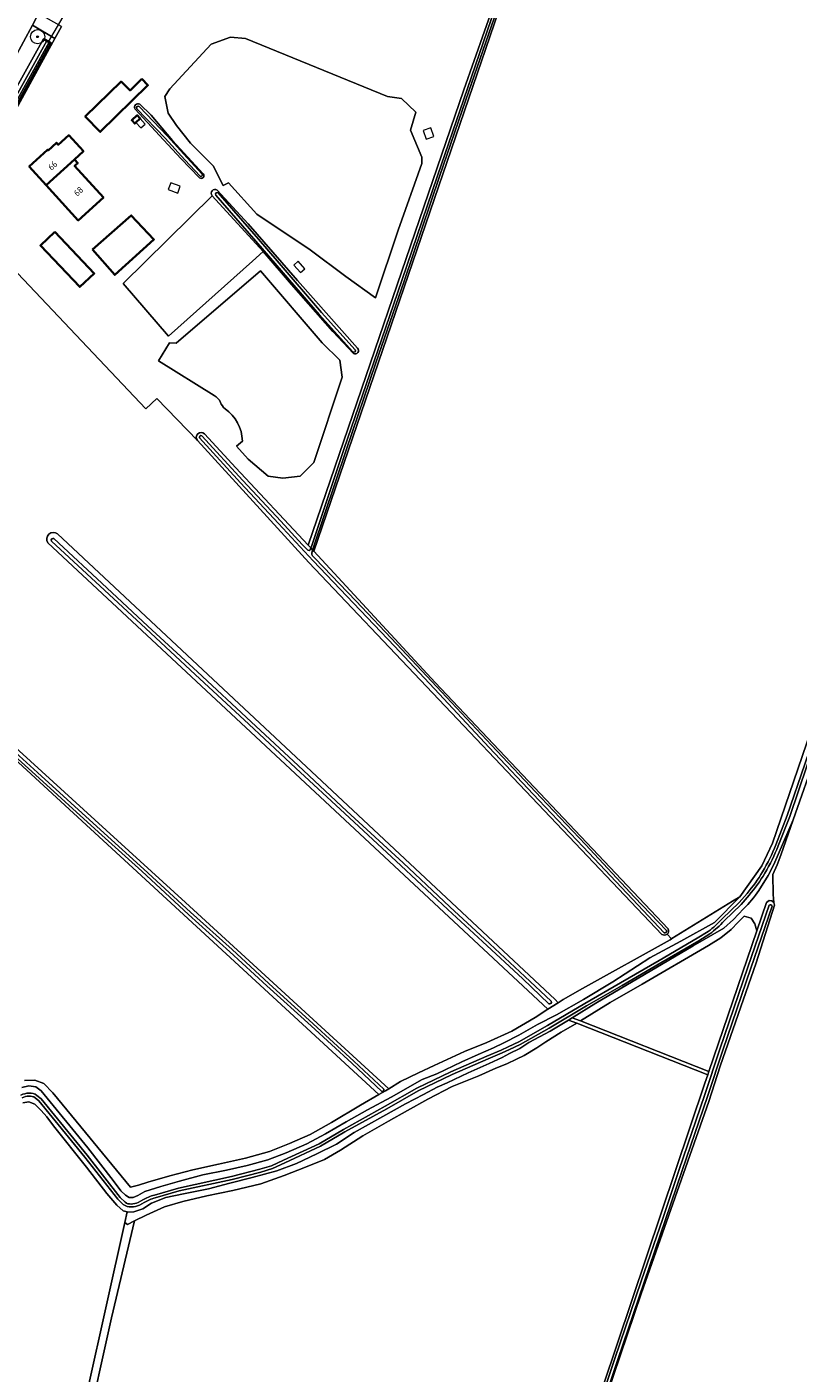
# Model space of a CAD drawing. Extents: x 199200 to 204075, y 460125 to 464703.
# Tile 24 of 174: x 200575 to 200791, y 463121 to 463498. Entities that reach past the tile are written whole.
import ezdxf
from ezdxf.enums import TextEntityAlignment as Align

# ---------------------------------------------------------------- set-up
doc = ezdxf.new("R2010")
doc.units = 0
doc.layers.get('0').update_dxf_attribs({"lineweight": 25})
for name, color, linetype, lineweight in [('B-WE-GK-BESCHOEIING-G', 130, 'GK-BESCHOEIING', 35), ('B-WE-GR-BOOM-S', 90, 'Continuous', 25), ('B-WE-GR-BOS_LOOF-GV', 40, 'Continuous', 13), ('B-WE-GR-BOUWLAND-GV', 80, 'Continuous', 13), ('B-WE-GR-GRAS-GV', 60, 'Continuous', 13), ('B-WE-GR-HAAG-G', 90, 'GR-HAAG1', 13), ('B-WE-KW-KUNSTWERK_DUIKER-G', 170, 'Continuous', 18), ('B-WE-OG-BEBOUWING-GV', 7, 'Continuous', 35), ('B-WE-OG-BEBOUWING-T18', 10, 'Continuous', 18), ('B-WE-OG-BEBOUWING_LUIFEL-GV', 7, 'Continuous', 18), ('B-WE-OG-BEBOUWING_SCHUUR-GV', 7, 'Continuous', 35), ('B-WE-OG-TERREIN_ERF-GV', 7, 'Continuous', 18), ('B-WE-OG-TERREIN_ONBEGROEID-GV', 7, 'Continuous', 18), ('B-WE-OG-WATER_GREPPEL-GV', 160, 'Continuous', 18), ('B-WE-OG-WATER_SLOOT-GV', 120, 'Continuous', 18), ('B-WE-OG-WEG-GV', 7, 'Continuous', 18), ('B-WE-VH-VERHARDING_ASFALT-GV', 252, 'Continuous', 18), ('B-WE-VH-VERHARDING_BETONSTRAATSTEEN-GV', 252, 'Continuous', 18)]:
    doc.layers.add(name, color=color, linetype=linetype, lineweight=lineweight)
doc.styles.add('NLCS-ISO-M1000-T18', font='NLCS-ISO.ttf', dxfattribs={"height": 1.8})
doc.linetypes.add('GK-BESCHOEIING', pattern='A,30,-5,[1,NLCS.SHX,S=1,R=0,X=0,Y=0],-5', length=40)
doc.linetypes.add('GR-HAAG1', pattern='A,6,[176,NLCS.SHX,S=0.125,R=0,X=0,Y=0],-2', length=8)

# ---------------------------------------------------------------- blocks, each defined once
blk = doc.blocks.new('SGR-BOOM_01-SO')
at = {"linetype": 'ByBlock', "lineweight": 18}
h = blk.add_hatch(color=0, dxfattribs=at)
h.dxf.hatch_style = 1
edge = h.paths.add_edge_path()
edge.add_arc((0, 0), 0.25, 0, 360)
at = {"color": 0, "linetype": 'ByBlock', "lineweight": 18}
for radius in [2, 0.25]:
    blk.add_circle((0, 0), radius, dxfattribs=at)

msp = doc.modelspace()

# ---------------------------------------------------------------- linework, layer by layer
at = {"layer": 'B-WE-GK-BESCHOEIING-G', "flags": 128}
msp.add_lwpolyline([(200580.021, 463494.364), (200582.118, 463493.139), (200568.558, 463468.629), (200566.425, 463470)], dxfattribs=at)
at = {"layer": 'B-WE-GR-BOS_LOOF-GV', "flags": 128}
msp.add_lwpolyline([(200766.365, 463205.269), (200779.816, 463244.643), (200779.199, 463246.555), (200778.248, 463248.191), (200776.209, 463248.74), (200774.609, 463247.042), (200772.595, 463244.994), (200769.736, 463242.698), (200766.218, 463240.546), (200747.709, 463229.697), (200738.748, 463224.552), (200730.444, 463219.385)], close=True, dxfattribs=at)
at = {"layer": 'B-WE-GR-BOUWLAND-GV', "flags": 128}
for points in [[(200732.561, 463104.734), (200765.237, 463201.968), (200766.041, 463204.322), (200729.368, 463218.733), (200724.967, 463216.292), (200720.704, 463213.55), (200718.14, 463211.837), (200714.618, 463209.686), (200712.474, 463208.659), (200709.795, 463207.376), (200706.734, 463206.156), (200701.973, 463204.032), (200694.459, 463201.061), (200687.673, 463197.464), (200681.925, 463194.285), (200676.646, 463191.38), (200669.453, 463187.258), (200663.158, 463183.264), (200658.682, 463180.579), (200653.399, 463178.478), (200647.436, 463176.158), (200640.854, 463173.834), (200633.062, 463171.938), (200625.764, 463170.415), (200619.023, 463168.803), (200613.892, 463167.322), (200608.733, 463165.067), (200605.528, 463163.435), (200599.112, 463136.252)], [(200599.112, 463136.252), (200591.667, 463103.068), (200583.939, 463067.68), (200579.191, 463046.599), (200591.368, 463047.208), (200592.222, 463047.254), (200594.679, 463047.386), (200602.107, 463047.945), (200628.267, 463049.196), (200633.027, 463049.391), (200633.338, 463049.404), (200636.439, 463049.531), (200636.561, 463049.536), (200636.615, 463049.538), (200645.756, 463049.913), (200668.77, 463051.081), (200687.704, 463051.886), (200701.059, 463052.566), (200713.586, 463053.155)]]:
    msp.add_lwpolyline(points, dxfattribs=at)
at = {"layer": 'B-WE-GR-GRAS-GV', "flags": 128}
for points in [[(200726.74, 463558.56), (200655.699, 463350.929), (200689.698, 463314.152), (200754.973, 463245.143)], [(200754.659, 463243.703), (200755.89, 463242.37), (200756.035, 463242.46), (200772.984, 463252.929), (200775.048, 463254.127), (200781.229, 463262.783), (200784.155, 463269.172), (200822.234, 463380.441), (200865.373, 463506.334)], [(200868.347, 463505.554), (200867.285, 463502.45), (200862.666, 463488.585), (200854.259, 463464.361), (200846.247, 463441.15), (200837.666, 463415.429), (200829.583, 463391.729), (200821.466, 463367.656), (200813.2, 463343.098), (200804.874, 463318.955), (200796.628, 463294.605), (200789.967, 463275.664)], [(200753.187, 463243.647), (200654.357, 463347.711), (200623.138, 463381.908), (200611.749, 463393.687), (200608.698, 463390.797), (200564.56, 463437.384), (200555.942, 463446.684), (200545.048, 463431.67), (200532.709, 463416.991), (200520.06, 463403.016), (200502.196, 463385.424), (200509.23, 463377.608), (200528.739, 463355.542), (200518.212, 463344.663), (200516.718, 463343.004), (200530.077, 463330.976)], [(200635.722, 463381.772), (200634.099, 463380.292), (200637.373, 463376.702), (200642.988, 463371.959), (200647.01, 463371.324), (200651.878, 463371.959), (200655.688, 463375.769), (200663.689, 463399.621), (200662.974, 463404.384), (200658.093, 463409.265), (200640.773, 463429.442), (200617.162, 463409.175), (200615.343, 463409.289), (200612.187, 463404.23), (200627.773, 463394.507)], [(200547.143, 463318.615), (200554.063, 463312.384), (200619.812, 463252.589), (200676.698, 463200.403), (200680.027, 463202.418), (200685.06, 463204.857), (200689.446, 463206.953), (200697.94, 463210.835), (200704.149, 463213.373), (200711.223, 463216.566), (200717.674, 463220.375), (200721.258, 463222.663), (200581.239, 463353.264)], [(200583.957, 463355.788), (200723.305, 463225.412), (200724.139, 463224.503), (200725.543, 463225.399), (200731.007, 463228.46), (200755.527, 463242.146), (200755.89, 463242.37), (200754.659, 463243.703)], [(200574.709, 463202.727), (200577.587, 463202.865), (200580.099, 463201.856), (200582.62, 463199.299), (200604.36, 463172.847), (200606.648, 463173.415), (200609.244, 463174.295), (200615.396, 463175.998), (200621.827, 463177.701), (200629.063, 463179.316), (200636.577, 463180.964), (200643.285, 463182.855), (200648.909, 463185.05), (200654.685, 463187.586), (200660.674, 463190.99), (200668.76, 463195.86), (200673.937, 463198.801), (200545.617, 463316.952)], [(200789.967, 463275.664), (200786.514, 463265.844), (200785.513, 463263.123), (200784.312, 463260.392), (200784.37, 463254.77), (200784.595, 463252.523), (200784.764, 463251.851), (200779.583, 463235.687), (200769.484, 463206.736), (200766.352, 463196.857), (200747.378, 463142.966), (200726.145, 463080.21), (200757.829, 463072.322), (200781.859, 463062.418), (200787.431, 463060.121), (200796.987, 463056.183), (200808.49, 463055.361), (200821.064, 463054.463), (200822.571, 463054.359), (200823.898, 463059.256)], [(200776.047, 463250.773), (200773.231, 463247.821), (200770.589, 463245.422), (200761.945, 463240.406), (200734.661, 463224.351), (200728.077, 463220.315), (200730.444, 463219.385), (200738.748, 463224.552), (200747.709, 463229.697), (200766.218, 463240.546), (200769.736, 463242.698), (200772.595, 463244.994), (200774.609, 463247.042), (200776.209, 463248.74), (200778.248, 463248.191), (200779.199, 463246.555), (200779.816, 463244.643), (200782.536, 463252.605), (200783.205, 463253.08), (200784.012, 463253.032), (200784.595, 463252.523), (200784.37, 463254.77), (200784.312, 463260.392), (200785.513, 463263.123), (200786.514, 463265.844), (200789.967, 463275.664)], [(200789.967, 463275.664), (200784.588, 463263.2), (200783.003, 463260.091), (200780.378, 463255.945)], [(200573.914, 463200.742), (200575.892, 463201.216), (200577.875, 463200.916), (200579.398, 463199.809), (200592.449, 463183.839), (200599.521, 463174.742), (200601.672, 463171.874), (200603.009, 463170.611), (200604.034, 463169.966), (200605.179, 463170.003), (200606.477, 463170.535), (200608.36, 463171.628), (200612.903, 463173.044), (200618.066, 463174.587), (200624.651, 463176.322), (200631.238, 463177.625), (200637.082, 463178.954), (200642.833, 463180.5), (200648.024, 463182.445), (200653.8, 463184.981), (200658.987, 463187.824), (200664.821, 463191.135), (200670.748, 463194.477), (200677.417, 463198.101), (200686.06, 463202.974), (200690.14, 463204.575), (200697.219, 463207.978), (200701.733, 463210.039), (200706.031, 463211.852), (200708.967, 463213.288), (200713.171, 463215.441), (200718.332, 463218.372), (200723.648, 463221.118), (200731.219, 463225.39), (200739.469, 463230.378), (200749.849, 463237.045), (200758.533, 463241.755), (200767.928, 463246.964), (200775.048, 463254.127), (200772.984, 463252.929), (200756.035, 463242.46), (200755.89, 463242.37), (200755.527, 463242.146), (200731.007, 463228.46), (200725.543, 463225.399), (200724.139, 463224.503), (200721.258, 463222.663), (200717.674, 463220.375), (200711.223, 463216.566), (200704.149, 463213.373), (200697.94, 463210.835), (200689.446, 463206.953), (200685.06, 463204.857), (200680.027, 463202.418), (200676.698, 463200.403), (200675.798, 463199.858), (200673.937, 463198.801), (200668.76, 463195.86), (200660.674, 463190.99), (200654.685, 463187.586), (200648.909, 463185.05), (200643.285, 463182.855), (200636.577, 463180.964), (200629.063, 463179.316), (200621.827, 463177.701), (200615.396, 463175.998), (200609.244, 463174.295), (200606.648, 463173.415), (200604.36, 463172.847), (200582.62, 463199.299), (200580.099, 463201.856), (200577.587, 463202.865), (200574.709, 463202.727)], [(200587.172, 463092.96), (200602.762, 463162.978), (200603.416, 463165.915), (200602.288, 463166.242), (200600.546, 463167.843), (200597.806, 463171.049), (200592.104, 463178.481), (200582.79, 463190.013), (200580.92, 463192.573), (200579.332, 463194.361), (200577.59, 463196.116), (200575.884, 463196.727), (200574.244, 463196.502)]]:
    msp.add_lwpolyline(points, dxfattribs=at)
for points in [[(200626.95, 463492.91), (200615.429, 463480.333), (200613.987, 463478.252), (200614.895, 463473.537), (200617.296, 463470.122), (200621.166, 463465.147), (200627.51, 463458.802), (200630.373, 463453.298), (200631.838, 463454.06), (200639.78, 463445.283), (200654.663, 463435.284), (200664.718, 463427.876), (200672.959, 463421.82), (200679.372, 463440.816), (200685.997, 463459.43), (200685.997, 463461.218), (200682.843, 463468.789), (200684.315, 463473.837), (200680.319, 463477.623), (200676.322, 463478.254), (200636.571, 463494.449), (200632.364, 463494.87)], [(200694.459, 463201.061), (200701.973, 463204.032), (200706.734, 463206.156), (200709.795, 463207.376), (200712.474, 463208.659), (200714.618, 463209.686), (200718.14, 463211.837), (200720.704, 463213.55), (200724.967, 463216.292), (200729.368, 463218.733), (200727.009, 463219.66), (200721.9, 463216.528), (200715.935, 463213.346), (200713.402, 463211.695), (200710.528, 463210.259), (200708.457, 463209.136), (200704.84, 463207.481), (200698.965, 463204.918), (200693.061, 463202.077), (200690.25, 463200.859), (200686.453, 463198.828), (200681.389, 463196.171), (200675.061, 463192.61), (200667.034, 463188.143), (200662.035, 463184.868), (200656.538, 463182.209), (200650.918, 463179.488), (200645.355, 463177.478), (200638.431, 463175.555), (200632.216, 463173.946), (200626.187, 463172.399), (200619.26, 463170.971), (200614.281, 463169.924), (200610.295, 463168.357), (200607.858, 463166.796), (200605.292, 463165.948), (200603.652, 463165.847), (200603.416, 463165.915), (200602.762, 463162.978), (200603.576, 463162.441), (200605.528, 463163.435), (200608.733, 463165.067), (200613.892, 463167.322), (200619.023, 463168.803), (200625.764, 463170.415), (200633.062, 463171.938), (200640.854, 463173.834), (200647.436, 463176.158), (200653.399, 463178.478), (200658.682, 463180.579), (200663.158, 463183.264), (200669.453, 463187.258), (200676.646, 463191.38), (200681.925, 463194.285), (200687.673, 463197.464)]]:
    msp.add_lwpolyline(points, close=True, dxfattribs=at)
at = {"layer": 'B-WE-GR-GRAS-GV'}
for points in [[(200627.773, 463394.507, -0.1977592), (200629.572, 463392.549)], [(200629.572, 463392.549, 0.1276885), (200630.882, 463390.812)], [(200630.882, 463390.812, -0.2358651), (200635.722, 463381.772)], [(200581.239, 463353.264, -0.8611426), (200583.957, 463355.788)], [(200780.378, 463255.945, -0.0507176), (200776.047, 463250.773)], [(200754.659, 463243.703, -0.3422616), (200753.187, 463243.647)], [(200754.973, 463245.143, -0.3417703), (200754.659, 463243.703)]]:
    msp.add_lwpolyline(points, format="xyb", dxfattribs=at)
at = {"layer": 'B-WE-GR-HAAG-G', "flags": 128}
msp.add_lwpolyline([(200583.182, 463494.454), (200564.215, 463459.993)], dxfattribs=at)
at = {"layer": 'B-WE-KW-KUNSTWERK_DUIKER-G', "flags": 128}
msp.add_lwpolyline([(200581.439, 463493.51), (200585.491, 463500.502)], dxfattribs=at)
at = {"layer": 'B-WE-OG-BEBOUWING-GV', "flags": 128}
for points in [[(200607.563, 463483.141), (200604.287, 463479.913), (200601.759, 463482.398), (200591.731, 463472.586), (200595.93, 463468.312), (200609.269, 463481.383)], [(200580.799, 463453.365), (200588.702, 463460.594), (200591.21, 463462.888), (200587.096, 463467.394), (200584.142, 463464.697), (200583.634, 463465.254), (200581.33, 463463.151), (200581.183, 463463.311), (200576.023, 463458.603)], [(200580.799, 463453.365), (200589.754, 463443.544), (200596.789, 463449.959), (200588.75, 463458.77), (200589.632, 463459.576), (200588.702, 463460.594)], [(200593.76, 463435.435), (200599.988, 463428.253), (200610.959, 463438.214), (200604.61, 463444.918)], [(200583.192, 463440.306), (200579.173, 463436.484), (200590.195, 463424.893), (200594.215, 463428.715)]]:
    msp.add_lwpolyline(points, close=True, dxfattribs=at)
at = {"layer": 'B-WE-OG-BEBOUWING_LUIFEL-GV', "flags": 128}
for points in [[(200607.241, 463469.412), (200608.481, 463470.509), (200607.14, 463472.024), (200605.9, 463470.928)], [(200687.162, 463466.308), (200689.32, 463467.036), (200688.501, 463469.461), (200686.344, 463468.733)], [(200615.641, 463454.096), (200614.948, 463452.152), (200617.634, 463451.194), (200618.328, 463453.138)], [(200650.161, 463431.037), (200652.022, 463428.934), (200653.231, 463430.003), (200651.37, 463432.107)]]:
    msp.add_lwpolyline(points, close=True, dxfattribs=at)
at = {"layer": 'B-WE-OG-BEBOUWING_SCHUUR-GV', "flags": 128}
msp.add_lwpolyline([(200605.9, 463470.928), (200607.14, 463472.024), (200606.297, 463472.978), (200604.727, 463471.589), (200605.57, 463470.636)], close=True, dxfattribs=at)
at = {"layer": 'B-WE-OG-TERREIN_ERF-GV', "flags": 128}
for points in [[(200625.136, 463383.807), (200633.915, 463374.289), (200654.14, 463352.6), (200697.776, 463480.134), (200706.463, 463504.695), (200649.922, 463526.613), (200658.208, 463547.989), (200656.624, 463549.752)], [(200585.075, 463497.788), (200583.182, 463494.454), (200564.215, 463459.993), (200562.057, 463456.266), (200561.19, 463454.767), (200558.098, 463450.67), (200557.063, 463448.756), (200555.942, 463446.684), (200564.56, 463437.384), (200608.698, 463390.797), (200611.749, 463393.687), (200623.138, 463381.908)], [(200618.455, 463460.901), (200612.525, 463467.334), (200605.665, 463474.72)], [(200606.975, 463476.05), (200610.174, 463473.016), (200616.191, 463465.927), (200624.73, 463456.573)], [(200623.701, 463455.462), (200618.455, 463460.901)], [(200628.635, 463451.986), (200637.317, 463442.536)], [(200666.814, 463406.29), (200661.061, 463412.405), (200649.44, 463425.583), (200641.516, 463434.817), (200638.509, 463432.08), (200615.068, 463411.155), (200602.312, 463425.888), (200627.284, 463450.452)], [(200637.317, 463442.536), (200651.135, 463426.725), (200667.962, 463407.788)], [(200627.773, 463394.507), (200612.187, 463404.23), (200615.343, 463409.289), (200617.162, 463409.175), (200640.773, 463429.442), (200658.093, 463409.265), (200662.974, 463404.384), (200663.689, 463399.621), (200655.688, 463375.769), (200651.878, 463371.959), (200647.01, 463371.324), (200642.988, 463371.959), (200637.373, 463376.702), (200634.099, 463380.292), (200635.722, 463381.772)]]:
    msp.add_lwpolyline(points, dxfattribs=at)
for points in [[(200626.95, 463492.91), (200632.364, 463494.87), (200636.571, 463494.449), (200676.322, 463478.254), (200680.319, 463477.623), (200684.315, 463473.837), (200682.843, 463468.789), (200685.997, 463461.218), (200685.997, 463459.43), (200679.372, 463440.816), (200672.959, 463421.82), (200664.718, 463427.876), (200654.663, 463435.284), (200639.78, 463445.283), (200631.838, 463454.06), (200630.373, 463453.298), (200627.51, 463458.802), (200621.166, 463465.147), (200617.296, 463470.122), (200614.895, 463473.537), (200613.987, 463478.252), (200615.429, 463480.333)], [(200591.731, 463472.586), (200601.759, 463482.398), (200604.287, 463479.913), (200607.563, 463483.141), (200609.269, 463481.383), (200595.93, 463468.312)], [(200581.183, 463463.311), (200581.33, 463463.151), (200583.634, 463465.254), (200584.142, 463464.697), (200587.096, 463467.394), (200591.21, 463462.888), (200588.702, 463460.594), (200589.632, 463459.576), (200588.75, 463458.77), (200596.789, 463449.959), (200589.754, 463443.544), (200580.799, 463453.365), (200576.023, 463458.603)], [(200593.76, 463435.435), (200604.61, 463444.918), (200610.959, 463438.214), (200599.988, 463428.253)], [(200594.215, 463428.715), (200590.195, 463424.893), (200579.173, 463436.484), (200583.192, 463440.306)]]:
    msp.add_lwpolyline(points, close=True, dxfattribs=at)
at = {"layer": 'B-WE-OG-TERREIN_ERF-GV'}
for points in [[(200605.665, 463474.72, -0.8363882), (200606.975, 463476.05)], [(200624.73, 463456.573, -0.9272136), (200623.701, 463455.462)], [(200627.284, 463450.452, -0.8948358), (200628.635, 463451.986)], [(200667.962, 463407.788, -0.8936495), (200666.814, 463406.29)], [(200629.572, 463392.549, 0.1977592), (200627.773, 463394.507)], [(200630.882, 463390.812, -0.1276885), (200629.572, 463392.549)], [(200635.722, 463381.772, 0.2358651), (200630.882, 463390.812)], [(200623.138, 463381.908, -0.9496488), (200625.136, 463383.807)]]:
    msp.add_lwpolyline(points, format="xyb", dxfattribs=at)
at = {"layer": 'B-WE-OG-TERREIN_ONBEGROEID-GV', "flags": 128}
msp.add_lwpolyline([(200641.516, 463434.817), (200627.284, 463450.452), (200602.312, 463425.888), (200615.068, 463411.155), (200638.509, 463432.08)], close=True, dxfattribs=at)
at = {"layer": 'B-WE-OG-WATER_GREPPEL-GV'}
for points in [[(200606.816, 463475.396, 0.9443629), (200606.208, 463474.814)], [(200623.874, 463455.906, 0.707309), (200624.492, 463456.477)], [(200628.962, 463451.219, 0.8616249), (200628.287, 463450.631)], [(200666.653, 463406.738, 0.9174665), (200667.317, 463407.338)]]:
    msp.add_lwpolyline(points, format="xyb", dxfattribs=at)
at = {"layer": 'B-WE-OG-WATER_GREPPEL-GV', "flags": 128}
for points in [[(200606.208, 463474.814), (200614.142, 463466.535), (200619.636, 463460.483), (200623.874, 463455.906)], [(200624.492, 463456.477), (200620.257, 463461.052), (200614.758, 463467.109), (200606.816, 463475.396)], [(200628.287, 463450.631), (200639.529, 463437.738), (200644.777, 463431.609), (200657.236, 463417.153), (200666.653, 463406.738)], [(200667.317, 463407.338), (200657.907, 463417.746), (200645.457, 463432.192), (200640.207, 463438.323), (200628.962, 463451.219)]]:
    msp.add_lwpolyline(points, dxfattribs=at)
msp.add_lwpolyline([(200727.009, 463219.66), (200729.368, 463218.733), (200766.041, 463204.322), (200766.365, 463205.269), (200730.444, 463219.385), (200728.077, 463220.315)], close=True, dxfattribs=at)
at = {"layer": 'B-WE-OG-WATER_SLOOT-GV', "flags": 128}
for points in [[(200640.151, 463601.642), (200648.096, 463597.561), (200724.75, 463557.902), (200714.654, 463527.852), (200706.463, 463504.695), (200697.776, 463480.134), (200654.14, 463352.6), (200654.87, 463351.818), (200655.041, 463352.241), (200664.17, 463379.43), (200672.489, 463403.816), (200680.416, 463426.694), (200690.37, 463456.003), (200697.743, 463477.454), (200706.453, 463502.805), (200715.996, 463530.722), (200722.362, 463549.758), (200725.042, 463557.564), (200725.352, 463558.506)], [(200655.041, 463352.241), (200654.87, 463351.818), (200655.397, 463351.253), (200655.625, 463352.034), (200664.757, 463379.232), (200673.075, 463403.615), (200681.002, 463426.493), (200690.957, 463455.803), (200698.329, 463477.253), (200707.039, 463502.604), (200716.583, 463530.523), (200722.949, 463549.559), (200726.088, 463558.703)], [(200725.352, 463558.506), (200725.042, 463557.564), (200722.362, 463549.758), (200715.996, 463530.722), (200706.453, 463502.805), (200697.743, 463477.454), (200690.37, 463456.003), (200680.416, 463426.694), (200672.489, 463403.816), (200664.17, 463379.43), (200655.041, 463352.241)], [(200726.088, 463558.703), (200722.949, 463549.559), (200716.583, 463530.523), (200707.039, 463502.604), (200698.329, 463477.253), (200690.957, 463455.803), (200681.002, 463426.493), (200673.075, 463403.615), (200664.757, 463379.232), (200655.625, 463352.034), (200655.397, 463351.253), (200655.699, 463350.929), (200726.74, 463558.56)], [(200865.373, 463506.334), (200822.234, 463380.441), (200784.155, 463269.172), (200781.229, 463262.783), (200775.048, 463254.127), (200767.928, 463246.964), (200758.533, 463241.755), (200749.849, 463237.045), (200739.469, 463230.378), (200731.219, 463225.39), (200723.648, 463221.118), (200718.332, 463218.372), (200713.171, 463215.441)], [(200780.378, 463255.945), (200783.003, 463260.091), (200784.588, 463263.2), (200789.967, 463275.664), (200796.628, 463294.605), (200804.874, 463318.955), (200813.2, 463343.098), (200821.466, 463367.656), (200829.583, 463391.729), (200837.666, 463415.429), (200846.247, 463441.15), (200854.259, 463464.361), (200862.666, 463488.585), (200867.285, 463502.45), (200868.347, 463505.554)], [(200785.089, 463268.708), (200788.333, 463276.875), (200793.227, 463291.252), (200798.265, 463306.048), (200802.996, 463319.845), (200808.194, 463334.91), (200814.312, 463352.855), (200818.194, 463364.604), (200823.78, 463380.805), (200829.144, 463396.768), (200835.363, 463414.769), (200840.196, 463429.193), (200847.08, 463449.41), (200853.978, 463469.796), (200861.584, 463491.856), (200866.595, 463506.241)], [(200866.595, 463506.241), (200861.584, 463491.856), (200853.978, 463469.796), (200847.08, 463449.41), (200840.196, 463429.193), (200835.363, 463414.769), (200829.144, 463396.768), (200823.78, 463380.805), (200818.194, 463364.604), (200814.312, 463352.855), (200808.194, 463334.91), (200802.996, 463319.845), (200798.265, 463306.048), (200793.227, 463291.252), (200788.333, 463276.875), (200785.089, 463268.708)], [(200867.382, 463505.967), (200862.372, 463491.583), (200854.767, 463469.527), (200847.869, 463449.142), (200840.986, 463428.926), (200836.152, 463414.5), (200829.933, 463396.5), (200824.569, 463380.536), (200818.983, 463364.337), (200815.102, 463352.59), (200808.982, 463334.639), (200803.784, 463319.573), (200803.463, 463318.637), (200798.966, 463305.809), (200793.928, 463291.013), (200789.027, 463276.618), (200785.774, 463268.428)], [(200785.774, 463268.428), (200789.027, 463276.618), (200793.928, 463291.013), (200798.966, 463305.809), (200803.463, 463318.637), (200803.784, 463319.573), (200808.982, 463334.639), (200815.102, 463352.59), (200818.983, 463364.337), (200824.569, 463380.536), (200829.933, 463396.5), (200836.152, 463414.5), (200840.986, 463428.926), (200847.869, 463449.142), (200854.767, 463469.527), (200862.372, 463491.583), (200867.382, 463505.967)], [(200605.665, 463474.72), (200612.525, 463467.334), (200618.455, 463460.901), (200623.701, 463455.462)], [(200623.874, 463455.906), (200619.636, 463460.483), (200614.142, 463466.535), (200606.208, 463474.814)], [(200606.816, 463475.396), (200614.758, 463467.109), (200620.257, 463461.052), (200624.492, 463456.477)], [(200624.73, 463456.573), (200616.191, 463465.927), (200610.174, 463473.016), (200606.975, 463476.05)], [(200666.653, 463406.738), (200657.236, 463417.153), (200644.777, 463431.609), (200639.529, 463437.738), (200628.287, 463450.631)], [(200667.962, 463407.788), (200651.135, 463426.725), (200637.317, 463442.536), (200628.635, 463451.986)], [(200628.962, 463451.219), (200640.207, 463438.323), (200645.457, 463432.192), (200657.907, 463417.746), (200667.317, 463407.338)], [(200627.284, 463450.452), (200641.516, 463434.817), (200649.44, 463425.583), (200661.061, 463412.405), (200666.814, 463406.29)], [(200753.844, 463244.114), (200744.943, 463253.462), (200731.195, 463268.181), (200718.761, 463281.23), (200704.874, 463295.988), (200690.841, 463310.987), (200678.295, 463324.317), (200666.851, 463336.405), (200655.511, 463348.237), (200645.877, 463358.716), (200635.2, 463370.105), (200623.713, 463382.633)], [(200623.713, 463382.633), (200635.2, 463370.105), (200645.877, 463358.716), (200655.511, 463348.237), (200666.851, 463336.405), (200678.295, 463324.317), (200690.841, 463310.987), (200704.874, 463295.988), (200718.761, 463281.23), (200731.195, 463268.181), (200744.943, 463253.462), (200753.844, 463244.114)], [(200624.357, 463383.224), (200635.841, 463370.699), (200646.518, 463359.311), (200652.469, 463352.837), (200654.07, 463351.183)], [(200654.07, 463351.183), (200652.469, 463352.837), (200646.518, 463359.311), (200635.841, 463370.699), (200624.357, 463383.224)], [(200654.664, 463351.31), (200654.87, 463351.818), (200654.14, 463352.6), (200633.915, 463374.289), (200625.136, 463383.807)], [(200623.138, 463381.908), (200654.357, 463347.711), (200753.187, 463243.647)], [(200581.239, 463353.264), (200721.258, 463222.663)], [(200721.549, 463224.23), (200714.237, 463231.166), (200702.966, 463241.619), (200693.228, 463250.643), (200680.079, 463262.96), (200664.388, 463277.474), (200650.705, 463290.205), (200637.522, 463302.455), (200622.527, 463316.425), (200608.652, 463329.271), (200597.093, 463340.016), (200582.274, 463353.762)], [(200582.274, 463353.762), (200597.093, 463340.016), (200608.652, 463329.271), (200622.527, 463316.425), (200637.522, 463302.455), (200650.705, 463290.205), (200664.388, 463277.474), (200680.079, 463262.96), (200693.228, 463250.643), (200702.966, 463241.619), (200714.237, 463231.166), (200721.549, 463224.23)], [(200582.902, 463354.439), (200597.722, 463340.693), (200609.28, 463329.948), (200623.156, 463317.102), (200638.151, 463303.131), (200651.334, 463290.882), (200665.016, 463278.151), (200680.708, 463263.636), (200693.856, 463251.32), (200703.594, 463242.296), (200714.868, 463231.839), (200722.185, 463224.9)], [(200693.856, 463251.32), (200680.708, 463263.636), (200665.016, 463278.151), (200651.334, 463290.882), (200638.151, 463303.131), (200623.156, 463317.102), (200609.28, 463329.948), (200597.722, 463340.693), (200582.902, 463354.439)], [(200721.258, 463222.663), (200724.139, 463224.503), (200723.305, 463225.412), (200583.957, 463355.788)], [(200654.87, 463351.818), (200654.664, 463351.31)], [(200655.151, 463350.409), (200655.397, 463351.253), (200654.87, 463351.818)], [(200754.973, 463245.143), (200689.698, 463314.152), (200655.699, 463350.929), (200655.397, 463351.253), (200655.151, 463350.409)], [(200655.385, 463349.598), (200656.149, 463348.835), (200667.484, 463337.008), (200678.931, 463324.917), (200691.479, 463311.585), (200705.511, 463296.586), (200719.395, 463281.831), (200731.831, 463268.781), (200745.579, 463254.062), (200754.478, 463244.717)], [(200754.478, 463244.717), (200745.579, 463254.062), (200731.831, 463268.781), (200719.395, 463281.831), (200705.511, 463296.586), (200691.479, 463311.585), (200678.931, 463324.917), (200667.484, 463337.008), (200656.149, 463348.835), (200655.385, 463349.598)], [(200545.617, 463316.952), (200673.937, 463198.801), (200675.798, 463199.858), (200676.698, 463200.403), (200619.812, 463252.589), (200554.063, 463312.384), (200547.143, 463318.615)], [(200674.73, 463199.691), (200666.37, 463207.544), (200654.991, 463218), (200642.54, 463229.236), (200632.251, 463238.746), (200620.615, 463249.208), (200607.516, 463261.291), (200595.401, 463272.256), (200577.811, 463288.28), (200559.156, 463305.149), (200546.472, 463316.795)], [(200546.472, 463316.795), (200559.156, 463305.149), (200577.811, 463288.28), (200595.401, 463272.256), (200607.516, 463261.291), (200620.615, 463249.208), (200632.251, 463238.746), (200642.54, 463229.236), (200654.991, 463218), (200666.37, 463207.544), (200674.73, 463199.691)], [(200547.05, 463317.425), (200559.732, 463305.781), (200578.386, 463288.913), (200595.975, 463272.888), (200608.092, 463261.922), (200621.191, 463249.84), (200632.826, 463239.378), (200643.117, 463229.867), (200655.567, 463218.632), (200666.951, 463208.17), (200675.315, 463200.314)], [(200675.315, 463200.314), (200666.951, 463208.17), (200655.567, 463218.632), (200643.117, 463229.867), (200632.826, 463239.378), (200621.191, 463249.84), (200608.092, 463261.922), (200595.975, 463272.888), (200578.386, 463288.913), (200559.732, 463305.781), (200547.05, 463317.425)], [(200770.072, 463247.992), (200774.876, 463252.594), (200777.061, 463255.109)], [(200777.061, 463255.109), (200774.876, 463252.594), (200770.072, 463247.992)], [(200777.625, 463254.63), (200775.361, 463252.034), (200770.65, 463247.415)], [(200770.65, 463247.415), (200775.361, 463252.034), (200777.625, 463254.63)], [(200574.244, 463196.502), (200575.884, 463196.727), (200577.59, 463196.116), (200579.332, 463194.361), (200580.92, 463192.573), (200582.79, 463190.013), (200592.104, 463178.481), (200597.806, 463171.049), (200600.546, 463167.843), (200602.288, 463166.242), (200603.416, 463165.915), (200603.652, 463165.847), (200605.292, 463165.948), (200607.858, 463166.796), (200610.295, 463168.357), (200614.281, 463169.924), (200619.26, 463170.971), (200626.187, 463172.399), (200632.216, 463173.946), (200638.431, 463175.555), (200645.355, 463177.478), (200650.918, 463179.488), (200656.538, 463182.209), (200662.035, 463184.868), (200667.034, 463188.143), (200675.061, 463192.61), (200681.389, 463196.171), (200686.453, 463198.828), (200690.25, 463200.859), (200693.061, 463202.077), (200698.965, 463204.918), (200704.84, 463207.481), (200708.457, 463209.136), (200710.528, 463210.259), (200713.402, 463211.695), (200715.935, 463213.346), (200721.9, 463216.528), (200727.009, 463219.66), (200728.077, 463220.315), (200734.661, 463224.351), (200761.945, 463240.406), (200770.589, 463245.422), (200773.231, 463247.821), (200776.047, 463250.773)], [(200722.185, 463224.9), (200714.868, 463231.839), (200703.594, 463242.296), (200693.856, 463251.32)], [(200766.041, 463204.322), (200765.237, 463201.968), (200732.561, 463104.734), (200715.179, 463054.07), (200716.01, 463054.228), (200721.582, 463070.501), (200731.234, 463098.467), (200740.023, 463124.917), (200747.44, 463146.52), (200753.434, 463164.07), (200758.055, 463177.795), (200765.162, 463198.549), (200769.426, 463211.486), (200777.297, 463234.433), (200783.254, 463251.775)], [(200783.254, 463251.775), (200777.297, 463234.433), (200769.426, 463211.486), (200765.162, 463198.549), (200758.055, 463177.795), (200753.434, 463164.07), (200747.44, 463146.52), (200740.023, 463124.917), (200731.234, 463098.467), (200721.582, 463070.501), (200716.01, 463054.228), (200716.988, 463054.414), (200722.4, 463070.22), (200732.053, 463098.189), (200740.842, 463124.64), (200748.258, 463146.24), (200754.253, 463163.792), (200758.874, 463177.517), (200765.982, 463198.274), (200770.245, 463211.21), (200778.115, 463234.152), (200784.072, 463251.494)], [(200726.145, 463080.21), (200747.378, 463142.966), (200766.352, 463196.857), (200769.484, 463206.736), (200779.583, 463235.687), (200784.764, 463251.851), (200784.595, 463252.523), (200784.012, 463253.032), (200783.205, 463253.08), (200782.536, 463252.605), (200779.816, 463244.643), (200766.365, 463205.269), (200766.041, 463204.322)], [(200784.072, 463251.494), (200778.115, 463234.152), (200770.245, 463211.21), (200765.982, 463198.274), (200758.874, 463177.517), (200754.253, 463163.792), (200748.258, 463146.24), (200740.842, 463124.64), (200732.053, 463098.189)], [(200766.165, 463244.455), (200763.099, 463242.563), (200752.451, 463236.36), (200741.647, 463230.024), (200731.659, 463224.305), (200721.197, 463218.12), (200713.169, 463213.554), (200710.194, 463212.12), (200708.176, 463211.241), (200704.226, 463209.56), (200694.137, 463205.137), (200684.591, 463200.534), (200675.736, 463195.549), (200664.016, 463189.043), (200657.229, 463185.022), (200647.272, 463180.386), (200643.832, 463178.871), (200640.648, 463177.872), (200632.694, 463175.827), (200617.784, 463172.605), (200611.064, 463170.642)], [(200766.632, 463243.784), (200763.52, 463241.862), (200752.863, 463235.655), (200742.057, 463229.318), (200732.07, 463223.6), (200721.606, 463217.414), (200713.548, 463212.83), (200710.535, 463211.378), (200708.499, 463210.491), (200704.55, 463208.811), (200694.478, 463204.395), (200684.969, 463199.81), (200676.134, 463194.837), (200664.423, 463188.334), (200657.611, 463184.299), (200647.609, 463179.642), (200644.12, 463178.105), (200640.872, 463177.087), (200632.882, 463175.032), (200617.985, 463171.813), (200611.292, 463169.858)], [(200611.292, 463169.858), (200617.985, 463171.813), (200632.882, 463175.032), (200640.872, 463177.087), (200644.12, 463178.105), (200647.609, 463179.642), (200657.611, 463184.299), (200664.423, 463188.334), (200676.134, 463194.837), (200684.969, 463199.81), (200694.478, 463204.395), (200704.55, 463208.811), (200708.499, 463210.491), (200710.535, 463211.378), (200713.548, 463212.83), (200721.606, 463217.414), (200732.07, 463223.6), (200742.057, 463229.318), (200752.863, 463235.655), (200763.52, 463241.862), (200766.632, 463243.784)], [(200632.694, 463175.827), (200640.648, 463177.872), (200643.832, 463178.871), (200647.272, 463180.386), (200657.229, 463185.022), (200664.016, 463189.043), (200675.736, 463195.549), (200684.591, 463200.534), (200694.137, 463205.137), (200704.226, 463209.56), (200708.176, 463211.241), (200710.194, 463212.12), (200713.169, 463213.554), (200721.197, 463218.12), (200731.659, 463224.305), (200741.647, 463230.024), (200752.451, 463236.36), (200763.099, 463242.563), (200766.165, 463244.455)], [(200713.171, 463215.441), (200708.967, 463213.288), (200706.031, 463211.852), (200701.733, 463210.039), (200697.219, 463207.978), (200690.14, 463204.575), (200686.06, 463202.974), (200677.417, 463198.101), (200670.748, 463194.477), (200664.821, 463191.135), (200658.987, 463187.824), (200653.8, 463184.981), (200648.024, 463182.445), (200642.833, 463180.5), (200637.082, 463178.954), (200631.238, 463177.625), (200624.651, 463176.322), (200618.066, 463174.587), (200612.903, 463173.044), (200608.36, 463171.628), (200606.477, 463170.535), (200605.179, 463170.003), (200604.034, 463169.966), (200603.009, 463170.611), (200601.672, 463171.874), (200599.521, 463174.742), (200592.449, 463183.839), (200579.398, 463199.809), (200577.875, 463200.916), (200575.892, 463201.216), (200573.914, 463200.742)], [(200578.163, 463198.569), (200579.324, 463197.574), (200592.243, 463181.808), (200601.456, 463170.012), (200602.881, 463168.629)], [(200602.881, 463168.629), (200601.456, 463170.012), (200592.243, 463181.808), (200579.324, 463197.574), (200578.163, 463198.569)], [(200602.363, 463167.994), (200600.847, 463169.465), (200591.605, 463181.298), (200578.738, 463197.001), (200577.676, 463197.911)], [(200577.676, 463197.911), (200578.738, 463197.001), (200591.605, 463181.298), (200600.847, 463169.465), (200602.363, 463167.994)], [(200611.064, 463170.642), (200617.784, 463172.605), (200632.694, 463175.827)], [(200606.522, 463168.537), (200607.848, 463169.288)], [(200607.848, 463169.288), (200606.522, 463168.537)], [(200608.251, 463168.578), (200606.862, 463167.791)], [(200606.862, 463167.791), (200608.251, 463168.578)]]:
    msp.add_lwpolyline(points, dxfattribs=at)
for points in [[(200567.289, 463469.444), (200570.939, 463475.839), (200580.916, 463493.841), (200580.021, 463494.364), (200566.425, 463470)], [(200567.97, 463469.007), (200571.643, 463475.443), (200581.613, 463493.434), (200580.916, 463493.841), (200570.939, 463475.839), (200567.289, 463469.444)], [(200567.97, 463469.007), (200568.558, 463468.629), (200582.118, 463493.139), (200581.613, 463493.434), (200571.643, 463475.443)], [(200578.334, 463046.556), (200579.191, 463046.599), (200583.939, 463067.68), (200591.667, 463103.068), (200599.112, 463136.252), (200605.528, 463163.435), (200603.576, 463162.441), (200602.762, 463162.978), (200587.172, 463092.96), (200576.925, 463047.215), (200576.76, 463046.478), (200577.907, 463046.535)]]:
    msp.add_lwpolyline(points, close=True, dxfattribs=at)
at = {"layer": 'B-WE-OG-WATER_SLOOT-GV'}
for points in [[(200606.975, 463476.05, 0.8363882), (200605.665, 463474.72)], [(200606.208, 463474.814, -0.9443629), (200606.816, 463475.396)], [(200623.701, 463455.462, 0.9272136), (200624.73, 463456.573)], [(200624.492, 463456.477, -0.707309), (200623.874, 463455.906)], [(200628.635, 463451.986, 0.8948358), (200627.284, 463450.452)], [(200628.287, 463450.631, -0.8616249), (200628.962, 463451.219)], [(200667.317, 463407.338, -0.9174665), (200666.653, 463406.738)], [(200666.814, 463406.29, 0.8936495), (200667.962, 463407.788)], [(200625.136, 463383.807, 0.9496488), (200623.138, 463381.908)], [(200623.713, 463382.633, -0.7571873), (200624.357, 463383.224)], [(200624.357, 463383.224, 0.7571873), (200623.713, 463382.633)], [(200583.957, 463355.788, 0.8611426), (200581.239, 463353.264)], [(200582.274, 463353.762, -0.8148441), (200582.902, 463354.439)], [(200582.902, 463354.439, 0.8148441), (200582.274, 463353.762)], [(200654.07, 463351.183, 0.4084216), (200654.664, 463351.31)], [(200654.664, 463351.31, -0.4084216), (200654.07, 463351.183)], [(200655.151, 463350.409, 0.2066683), (200655.385, 463349.598)], [(200655.385, 463349.598, -0.2066683), (200655.151, 463350.409)], [(200781.414, 463261.159, 0.0407426), (200785.089, 463268.708)], [(200785.089, 463268.708, -0.0407426), (200781.414, 463261.159)], [(200785.774, 463268.428, -0.040815), (200782.052, 463260.784)], [(200782.052, 463260.784, 0.040815), (200785.774, 463268.428)], [(200777.061, 463255.109, 0.0462143), (200781.414, 463261.159)], [(200781.414, 463261.159, -0.0462143), (200777.061, 463255.109)], [(200782.052, 463260.784, -0.0462929), (200777.625, 463254.63)], [(200777.625, 463254.63, 0.0462929), (200782.052, 463260.784)], [(200776.047, 463250.773, 0.0507176), (200780.378, 463255.945)], [(200783.254, 463251.775, -0.6556278), (200784.072, 463251.494)], [(200784.072, 463251.494, 0.6556278), (200783.254, 463251.775)], [(200766.165, 463244.455, 0.0481071), (200770.072, 463247.992)], [(200770.072, 463247.992, -0.0481071), (200766.165, 463244.455)], [(200770.65, 463247.415, -0.0480358), (200766.632, 463243.784)], [(200766.632, 463243.784, 0.0480358), (200770.65, 463247.415)], [(200753.187, 463243.647, 0.3422616), (200754.659, 463243.703)], [(200754.478, 463244.717, -0.7981395), (200753.844, 463244.114)], [(200753.844, 463244.114, 0.7981395), (200754.478, 463244.717)], [(200754.659, 463243.703, 0.3417703), (200754.973, 463245.143)], [(200722.185, 463224.9, -0.8025505), (200721.549, 463224.23)], [(200721.549, 463224.23, 0.8025505), (200722.185, 463224.9)], [(200573.67, 463198.633, -0.1116487), (200575.949, 463199.182)], [(200575.949, 463199.182, 0.1116487), (200573.67, 463198.633)], [(200575.974, 463198.366, 0.1109439), (200574.053, 463197.911)], [(200574.053, 463197.911, -0.1109439), (200575.974, 463198.366)], [(200575.949, 463199.182, -0.1603095), (200578.163, 463198.569)], [(200578.163, 463198.569, 0.1603095), (200575.949, 463199.182)], [(200577.676, 463197.911, 0.1580622), (200575.974, 463198.366)], [(200575.974, 463198.366, -0.1580622), (200577.676, 463197.911)], [(200675.315, 463200.314, -0.6623848), (200674.73, 463199.691)], [(200674.73, 463199.691, 0.6623848), (200675.315, 463200.314)], [(200604.616, 463167.322, -0.1726986), (200602.363, 463167.994)], [(200602.363, 463167.994, 0.1726986), (200604.616, 463167.322)], [(200602.881, 463168.629, 0.1699314), (200604.576, 463168.138)], [(200604.576, 463168.138, -0.1699314), (200602.881, 463168.629)], [(200604.576, 463168.138, 0.0810638), (200606.522, 463168.537)], [(200606.522, 463168.537, -0.0810638), (200604.576, 463168.138)], [(200606.862, 463167.791, -0.0819564), (200604.616, 463167.322)], [(200604.616, 463167.322, 0.0819564), (200606.862, 463167.791)], [(200607.848, 463169.288, -0.0705905), (200611.064, 463170.642)], [(200611.064, 463170.642, 0.0705905), (200607.848, 463169.288)], [(200611.292, 463169.858, 0.071039), (200608.251, 463168.578)], [(200608.251, 463168.578, -0.071039), (200611.292, 463169.858)]]:
    msp.add_lwpolyline(points, format="xyb", dxfattribs=at)
at = {"layer": 'B-WE-OG-WEG-GV', "flags": 128}
msp.add_lwpolyline([(200557.824, 463465.533), (200563.03, 463461.23), (200564.215, 463459.993), (200583.182, 463494.454), (200576.902, 463498.174), (200571.902, 463488.903)], dxfattribs=at)
msp.add_lwpolyline([(200568.558, 463468.629), (200567.97, 463469.007), (200567.289, 463469.444), (200566.425, 463470), (200580.021, 463494.364), (200580.916, 463493.841), (200581.613, 463493.434), (200582.118, 463493.139)], close=True, dxfattribs=at)
at = {"layer": 'B-WE-VH-VERHARDING_ASFALT-GV', "flags": 128}
msp.add_lwpolyline([(200571.902, 463488.903), (200576.902, 463498.174), (200578.588, 463501.498)], dxfattribs=at)
at = {"layer": 'B-WE-VH-VERHARDING_BETONSTRAATSTEEN-GV', "flags": 128}
msp.add_lwpolyline([(200578.588, 463501.498), (200576.902, 463498.174), (200583.182, 463494.454), (200585.075, 463497.788)], close=True, dxfattribs=at)

# ---------------------------------------------------------------- block references
at = {"layer": 'B-WE-GR-BOOM-S'}
msp.add_blockref('SGR-BOOM_01-SO', (200578.377, 463494.957), dxfattribs=at)

# ---------------------------------------------------------------- texts
at = {"layer": 'B-WE-OG-BEBOUWING-T18', "style": 'NLCS-ISO-M1000-T18'}
for s, p in [('66', (200582.599, 463458.893)), ('68', (200589.815, 463451.668))]:
    msp.add_text(s, height=1.8, rotation=42.4, dxfattribs=at).set_placement(p, align=Align.MIDDLE)

doc.saveas('drawing.dxf')
